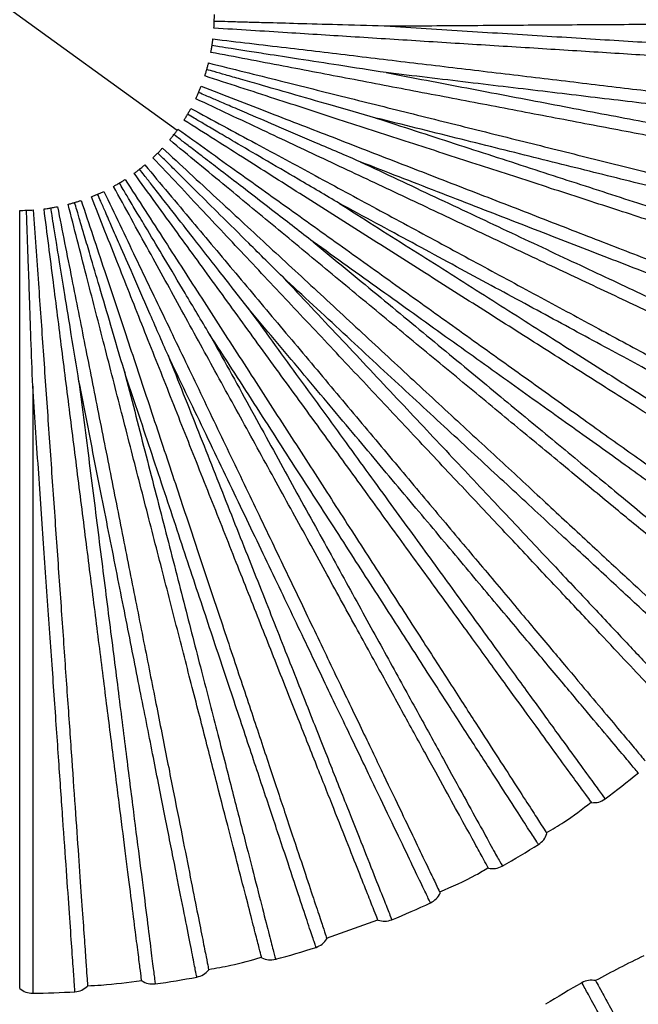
# Paper-space layout '_Frontal' of a CAD drawing. Header units: millimetres. Extents: x -208 to 209, y -225 to 657.
# Tile 4 of 15: x -107 to -44, y -39 to 62. Entities that reach past the tile are written whole.
import ezdxf

# ---------------------------------------------------------------- set-up
doc = ezdxf.new("R2010")
doc.units = ezdxf.units.MM

psp = doc.layouts.new('_Frontal')

# ---------------------------------------------------------------- linework, layer by layer
at = {"color": 7, "linetype": 'Continuous', "lineweight": 25}
for p, q in [((-123.52, 73.91), (-91.16, 50.4)), ((-75.8, -32.66), (-70.55, -30.77))]:
    psp.add_line(p, q, dxfattribs=at)
for centre, radius, start, end in [((-107.34, 62.16), 100.5, 306.7632, 309.2369), ((-107.34, 62.16), 100.5, 299.5631, 302.0368), ((-107.34, 62.16), 100.5, 292.363, 294.8366), ((-107.34, 62.16), 100.5, 285.1631, 287.6364), ((0.01, -124.67), 100, 115.5994, 118.8008), ((-107.34, 62.16), 100.5, 277.9633, 280.4361), ((0.01, -124.67), 100.5, 119.5643, 122.0361), ((-107.34, 62.16), 100.5, 270.7636, 273.2359)]:
    psp.add_arc(centre, radius, start, end, dxfattribs=at)
for points, knots in [([(3.1, 33.86), (3.2, 36.66), (3.41, 42.36), (4.3, 50.92), (5.57, 60.95), (7.12, 72.33), (8.81, 84.96), (10.52, 98.49), (12.18, 112.91), (13.66, 128.13), (14.65, 142.17), (15.08, 154.92), (14.9, 165.12), (13.97, 174.02), (12.43, 181.56), (9.97, 189.14), (6.59, 196.6), (2.42, 203.87), (-2.16, 210.74), (-6.98, 217.32), (-11.97, 223.7), (-19.4, 232.81), (-29.47, 244.48), (-40.03, 256.95), (-48.43, 267.65), (-54.83, 276.43), (-60.79, 285.49), (-66.12, 294.84), (-70.6, 304.42), (-73.62, 313.15), (-75.38, 320.86), (-76.19, 327.45), (-76.26, 333.98), (-75.53, 340.37), (-74, 346.54), (-71.73, 352.43), (-68.79, 357.99), (-65.25, 363.2), (-60.31, 369.15), (-53.65, 375.53), (-45.32, 382.22), (-36.6, 388.58), (-27.58, 394.81), (-18.33, 401.11), (-8.35, 407.98), (2.28, 415.6), (13.39, 424.14), (24.17, 433.27), (34.4, 443.05), (43.86, 453.49), (52.38, 464.61), (58.81, 474.81), (63.54, 483.75), (66.97, 491.27), (70.04, 499.22), (72.79, 507.89), (75.15, 517.5), (76.98, 528.08), (78.13, 539.57), (78.49, 551.93), (77.97, 565.1), (76.5, 579.01), (74.03, 593.59), (70.56, 608.8), (66.07, 624.57), (60.6, 640.89), (56.28, 651.8), (54.07, 657.38)], [0, 0, 0, 0, 0.012261, 0.02499, 0.038044, 0.055491, 0.07329, 0.091439, 0.112495, 0.133952, 0.155323, 0.171262, 0.187208, 0.197899, 0.208617, 0.219297, 0.231129, 0.242779, 0.254261, 0.265595, 0.276854, 0.288114, 0.314674, 0.341238, 0.35635, 0.371476, 0.386603, 0.401639, 0.41636, 0.430731, 0.440115, 0.449336, 0.458403, 0.467331, 0.476144, 0.484882, 0.493614, 0.502359, 0.51112, 0.525893, 0.540773, 0.555721, 0.570969, 0.586551, 0.602449, 0.621592, 0.641167, 0.660947, 0.680573, 0.700232, 0.719719, 0.739021, 0.750514, 0.761932, 0.773492, 0.786112, 0.799887, 0.814812, 0.83088, 0.848083, 0.866417, 0.885876, 0.906458, 0.92816, 0.950984, 0.97493, 1, 1, 1, 1]), ([(54.11, 657.4), (56.02, 652.61), (59.83, 643.02), (64.88, 628.38), (69.34, 613.54), (73.06, 598.46), (75.95, 583.19), (77.69, 569.01), (78.44, 556.04), (78.4, 544.32), (77.58, 532.61), (75.91, 520.98), (73.33, 509.5), (69.83, 498.25), (65.39, 487.34), (60.05, 476.84), (53.87, 466.83), (46.95, 457.33), (39.38, 448.37), (30.37, 439), (19.83, 429.38), (7.75, 419.63), (-4.71, 410.46), (-17.38, 401.68), (-30.08, 393.07), (-40.5, 385.76), (-48.54, 379.62), (-54.31, 374.8), (-59.7, 369.66), (-64.55, 364.09), (-68.74, 358.06), (-71.83, 352.12), (-73.95, 346.44), (-75.29, 341.16), (-76.05, 335.77), (-76.25, 329.7), (-75.7, 323), (-74.25, 315.77), (-71.72, 307.49), (-67.83, 298.3), (-62.49, 288.38), (-56.42, 278.81), (-48.72, 268.01), (-39.28, 256.1), (-28.16, 243.04), (-18.47, 231.76), (-10.54, 222.01), (-4.3, 213.86), (1.58, 205.36), (6.42, 197.08), (10.05, 189.05), (12.52, 181.42), (14.23, 172.84), (15.02, 163.45), (15.07, 153.38), (14.72, 143.39), (14.08, 133.46), (13.26, 123.57), (12.28, 113.7), (11.17, 103.71), (9.95, 93.6), (8.63, 83.36), (7.27, 73.15), (5.89, 63.01), (4.67, 53.73), (3.76, 45.4), (3.29, 39.16), (3.2, 35.26), (3.17, 33.95)], [0, 0, 0, 0, 0.021536, 0.043091, 0.064669, 0.086273, 0.107909, 0.129582, 0.145865, 0.162171, 0.178501, 0.194852, 0.211223, 0.227606, 0.243993, 0.260377, 0.276746, 0.293095, 0.309417, 0.325708, 0.347375, 0.368982, 0.390523, 0.411989, 0.433366, 0.454608, 0.465153, 0.475622, 0.48598, 0.496246, 0.506441, 0.516572, 0.524143, 0.531703, 0.539271, 0.546861, 0.557031, 0.567272, 0.577584, 0.593163, 0.608855, 0.62463, 0.640473, 0.664226, 0.688096, 0.712117, 0.726333, 0.740608, 0.754983, 0.7695, 0.780611, 0.791775, 0.802914, 0.817089, 0.831082, 0.844979, 0.858826, 0.872651, 0.886455, 0.900248, 0.914654, 0.929051, 0.943435, 0.957791, 0.97209, 0.983259, 0.994374, 1, 1, 1, 1]), ([(48.6, 655.15), (50.25, 651.01), (53.43, 643.05), (57.57, 631.38), (61.06, 620.52), (63.92, 610.48), (66.22, 601.29), (68.02, 592.97), (69.46, 585.22), (70.56, 577.98), (71.41, 570.91), (72.01, 564.02), (72.38, 557.05), (72.48, 550), (72.27, 541.67), (71.52, 532.1), (69.91, 521.36), (67.49, 510.76), (64.25, 500.39), (60.17, 490.31), (55.3, 480.6), (49.68, 471.3), (42.67, 461.47), (34.11, 451.32), (23.91, 441.04), (13.06, 431.48), (1.71, 422.53), (-9.98, 414.04), (-20.88, 406.52), (-30.83, 399.74), (-39.77, 393.56), (-48.61, 387.15), (-56.23, 381.05), (-62.57, 375.22), (-67.63, 369.74), (-72.15, 363.76), (-75.99, 357.27), (-79.01, 350.33), (-81.07, 343.03), (-82.11, 335.52), (-82.17, 327.97), (-81.33, 320.5), (-79.71, 313.15), (-77.42, 305.94), (-74.3, 298.24), (-70.26, 290.1), (-65.28, 281.57), (-59.85, 273.32), (-54.22, 265.54), (-48.69, 258.38), (-43.41, 251.88), (-38.36, 245.84), (-33.22, 239.81), (-27.73, 233.42), (-21.8, 226.4), (-15.69, 218.91), (-9.63, 211.05), (-3.94, 202.92), (0.71, 195.12), (4.17, 187.68), (6.54, 180.7), (8.2, 172.83), (9.02, 164.11), (9.13, 154.64), (8.84, 145.19), (8.28, 135.77), (7.52, 126.35), (6.62, 116.9), (5.58, 107.29), (4.42, 97.5), (3.16, 87.49), (1.83, 77.38), (0.43, 67.12), (-0.85, 57.51), (-1.92, 48.64), (-2.62, 40.49), (-2.9, 31.99), (-2.95, 23.06), (-2.95, 17.03), (-2.95, 14)], [0, 0, 0, 0, 0.018132, 0.034945, 0.050443, 0.064625, 0.077494, 0.089052, 0.099303, 0.109613, 0.118917, 0.128308, 0.137794, 0.147374, 0.157048, 0.171732, 0.186494, 0.201248, 0.215998, 0.230752, 0.245505, 0.260249, 0.274992, 0.294653, 0.31431, 0.333949, 0.353575, 0.373194, 0.392815, 0.407545, 0.422297, 0.43711, 0.452027, 0.462067, 0.472189, 0.482361, 0.492583, 0.502848, 0.513132, 0.523406, 0.533645, 0.543829, 0.553993, 0.564252, 0.574619, 0.587841, 0.601253, 0.614865, 0.62808, 0.64037, 0.651747, 0.662215, 0.672459, 0.684059, 0.696543, 0.709896, 0.723472, 0.73698, 0.750365, 0.760411, 0.770395, 0.780339, 0.79316, 0.806039, 0.818903, 0.831697, 0.844529, 0.857421, 0.870367, 0.883958, 0.897626, 0.911515, 0.925646, 0.940022, 0.951543, 0.963357, 0.975444, 0.987658, 1, 1, 1, 1]), ([(-87.35, 61.6), (-87.35, 61.73), (-87.34, 61.98), (-87.34, 62.19), (-87.34, 62.3)], [0, 0, 0, 0, 0.49956, 1, 1, 1, 1]), ([(-87.38, 60.9), (-87.38, 61.01), (-87.36, 61.22), (-87.36, 61.47), (-87.35, 61.6)], [0, 0, 0, 0, 0.499434, 1, 1, 1, 1]), ([(-7.54, 55.88), (-7.6, 55.88), (-7.74, 55.89), (-8.82, 55.96), (-10.62, 56.07), (-13.24, 56.24), (-16.66, 56.45), (-20.89, 56.72), (-25.86, 57.03), (-31.49, 57.39), (-37.7, 57.78), (-44.36, 58.19), (-51.33, 58.63), (-58.47, 59.08), (-65.67, 59.53), (-72.79, 59.98), (-80.03, 60.44), (-84.86, 60.74), (-87.38, 60.9)], [0, 0, 0, 0, 0.057348, 0.11674, 0.177979, 0.240818, 0.304959, 0.370066, 0.435766, 0.501669, 0.567374, 0.632489, 0.696643, 0.759498, 0.820757, 0.880172, 0.937544, 1, 1, 1, 1]), ([(-69.27, 61.09), (-70.9, 61.14), (-73.92, 61.22), (-78.08, 61.34), (-81.28, 61.43), (-83.61, 61.49), (-85.22, 61.54), (-86.42, 61.57), (-87.09, 61.59), (-87.35, 61.6)], [0, 0, 0, 0, 0.272345, 0.503118, 0.689513, 0.801166, 0.890132, 0.95641, 1, 1, 1, 1]), ([(-6.85, 61.52), (-6.95, 61.52), (-7.14, 61.52), (-8.75, 61.51), (-11.28, 61.49), (-14.8, 61.46), (-19.22, 61.43), (-24.5, 61.4), (-30.56, 61.36), (-37.31, 61.31), (-44.65, 61.26), (-52.5, 61.21), (-60.72, 61.15), (-66.42, 61.11), (-69.27, 61.09)], [0, 0, 0, 0, 0.083445, 0.167006, 0.250708, 0.333669, 0.41686, 0.500454, 0.583374, 0.666709, 0.750181, 0.833089, 0.916578, 1, 1, 1, 1]), ([(-69.27, 61.09), (-66.44, 60.92), (-60.78, 60.56), (-52.57, 60.05), (-44.74, 59.56), (-37.41, 59.1), (-30.67, 58.67), (-24.62, 58.29), (-19.35, 57.96), (-14.92, 57.68), (-11.42, 57.46), (-8.85, 57.3), (-7.4, 57.21), (-6.79, 57.17), (-6.97, 57.18), (-6.97, 57.18)], [0, 0, 0, 0, 0.083093, 0.166108, 0.249783, 0.332788, 0.415895, 0.499542, 0.582487, 0.665718, 0.749281, 0.832195, 0.915582, 0.999532, 1, 1, 1, 1]), ([(-87.58, 59.1), (-87.56, 59.22), (-87.52, 59.47), (-87.5, 59.68), (-87.48, 59.79)], [0, 0, 0, 0, 0.49956, 1, 1, 1, 1]), ([(-87.48, 59.79), (-84.98, 59.49), (-80.16, 58.92), (-72.96, 58.06), (-65.88, 57.21), (-58.72, 56.36), (-51.61, 55.51), (-44.68, 54.68), (-38.06, 53.89), (-31.88, 53.16), (-26.27, 52.49), (-21.32, 51.9), (-17.12, 51.4), (-13.72, 50.99), (-11.11, 50.68), (-9.32, 50.47), (-8.24, 50.34), (-8.11, 50.32), (-8.05, 50.32)], [0, 0, 0, 0, 0.062456, 0.119828, 0.179243, 0.240502, 0.303357, 0.367511, 0.432626, 0.498331, 0.564234, 0.629934, 0.695041, 0.759182, 0.822021, 0.88326, 0.942652, 1, 1, 1, 1]), ([(-87.7, 58.41), (-87.68, 58.51), (-87.64, 58.72), (-87.6, 58.97), (-87.58, 59.1)], [0, 0, 0, 0, 0.4994343, 1, 1, 1, 1]), ([(-69.7, 56.33), (-71.32, 56.58), (-74.3, 57.04), (-78.42, 57.68), (-81.57, 58.17), (-83.88, 58.52), (-85.48, 58.77), (-86.66, 58.96), (-87.32, 59.06), (-87.58, 59.1)], [0, 0, 0, 0, 0.2723439, 0.5031164, 0.6895115, 0.801165, 0.8901311, 0.9564094, 1, 1, 1, 1]), ([(-9.11, 43.42), (-9.18, 43.43), (-9.31, 43.46), (-10.37, 43.66), (-12.15, 44), (-14.72, 44.49), (-18.09, 45.13), (-22.25, 45.92), (-27.14, 46.86), (-32.69, 47.92), (-38.8, 49.08), (-45.35, 50.33), (-52.21, 51.64), (-59.24, 52.98), (-66.32, 54.33), (-73.33, 55.67), (-80.46, 57.03), (-85.22, 57.94), (-87.7, 58.41)], [0, 0, 0, 0, 0.057348, 0.11674, 0.177979, 0.240818, 0.304959, 0.370066, 0.435766, 0.501669, 0.567374, 0.632489, 0.696643, 0.759498, 0.820757, 0.880172, 0.937544, 1, 1, 1, 1]), ([(-88.12, 56.64), (-88.08, 56.77), (-88.02, 57.01), (-87.96, 57.22), (-87.94, 57.32)], [0, 0, 0, 0, 0.49956, 1, 1, 1, 1]), ([(-87.94, 57.32), (-85.49, 56.71), (-80.78, 55.54), (-73.75, 53.78), (-66.82, 52.05), (-59.83, 50.31), (-52.88, 48.58), (-46.11, 46.89), (-39.64, 45.28), (-33.6, 43.77), (-28.12, 42.4), (-23.29, 41.2), (-19.18, 40.18), (-15.85, 39.35), (-13.31, 38.71), (-11.56, 38.28), (-10.5, 38.01), (-10.38, 37.98), (-10.31, 37.96)], [0, 0, 0, 0, 0.062456, 0.119828, 0.179243, 0.240502, 0.303357, 0.367511, 0.432626, 0.498331, 0.564234, 0.629934, 0.695041, 0.759182, 0.822021, 0.88326, 0.942652, 1, 1, 1, 1]), ([(-88.32, 55.98), (-88.29, 56.08), (-88.22, 56.28), (-88.15, 56.52), (-88.12, 56.64)], [0, 0, 0, 0, 0.499434, 1, 1, 1, 1]), ([(-12.24, 31.26), (-12.3, 31.28), (-12.42, 31.32), (-13.46, 31.65), (-15.17, 32.21), (-17.67, 33.02), (-20.93, 34.08), (-24.96, 35.39), (-29.69, 36.93), (-35.06, 38.67), (-40.98, 40.59), (-47.32, 42.65), (-53.96, 44.81), (-60.77, 47.03), (-67.63, 49.25), (-74.41, 51.46), (-81.31, 53.7), (-85.92, 55.2), (-88.32, 55.98)], [0, 0, 0, 0, 0.057348, 0.11674, 0.177979, 0.240818, 0.304959, 0.370066, 0.435766, 0.501669, 0.567374, 0.632489, 0.696643, 0.759498, 0.820757, 0.880172, 0.937544, 1, 1, 1, 1]), ([(-70.73, 51.66), (-72.3, 52.11), (-75.2, 52.94), (-79.21, 54.09), (-82.28, 54.97), (-84.52, 55.61), (-86.07, 56.06), (-87.23, 56.39), (-87.86, 56.57), (-88.12, 56.64)], [0, 0, 0, 0, 0.272344, 0.503116, 0.689511, 0.801165, 0.890131, 0.956409, 1, 1, 1, 1]), ([(-69.7, 56.33), (-66.92, 55.8), (-61.35, 54.74), (-53.27, 53.2), (-45.56, 51.73), (-38.34, 50.36), (-31.71, 49.09), (-25.76, 47.96), (-20.57, 46.97), (-16.21, 46.14), (-12.77, 45.48), (-10.23, 45), (-8.81, 44.72), (-8.21, 44.61), (-8.38, 44.64), (-8.38, 44.64)], [0, 0, 0, 0, 0.0830931, 0.1661075, 0.249783, 0.3327881, 0.4158953, 0.4995418, 0.5824873, 0.6657176, 0.7492813, 0.8321946, 0.9155823, 0.9995321, 1, 1, 1, 1]), ([(-7.72, 48.93), (-7.82, 48.94), (-8.01, 48.96), (-9.61, 49.15), (-12.13, 49.45), (-15.62, 49.87), (-20.01, 50.39), (-25.25, 51.02), (-31.27, 51.74), (-37.97, 52.54), (-45.26, 53.41), (-53.05, 54.34), (-61.22, 55.31), (-66.88, 55.99), (-69.7, 56.33)], [0, 0, 0, 0, 0.083445, 0.167006, 0.250708, 0.333669, 0.41686, 0.500454, 0.583374, 0.666709, 0.750181, 0.833089, 0.916578, 1, 1, 1, 1]), ([(-88.96, 54.28), (-88.91, 54.39), (-88.81, 54.63), (-88.74, 54.83), (-88.7, 54.92)], [0, 0, 0, 0, 0.49956, 1, 1, 1, 1]), ([(-88.7, 54.92), (-86.34, 54.01), (-81.82, 52.26), (-75.06, 49.64), (-68.41, 47.06), (-61.69, 44.45), (-55.01, 41.86), (-48.5, 39.33), (-42.29, 36.92), (-36.49, 34.67), (-31.22, 32.63), (-26.58, 30.83), (-22.63, 29.3), (-19.43, 28.06), (-16.99, 27.11), (-15.31, 26.46), (-14.29, 26.07), (-14.17, 26.02), (-14.11, 25.99)], [0, 0, 0, 0, 0.062456, 0.119828, 0.179243, 0.240502, 0.303357, 0.367511, 0.432626, 0.498331, 0.564234, 0.629934, 0.695041, 0.759182, 0.822021, 0.88326, 0.942652, 1, 1, 1, 1]), ([(-89.25, 53.64), (-89.2, 53.74), (-89.11, 53.93), (-89.01, 54.16), (-88.96, 54.28)], [0, 0, 0, 0, 0.4994343, 1, 1, 1, 1]), ([(-72.34, 47.15), (-73.84, 47.8), (-76.61, 48.98), (-80.44, 50.63), (-83.37, 51.88), (-85.52, 52.8), (-87, 53.44), (-88.11, 53.91), (-88.72, 54.17), (-88.96, 54.28)], [0, 0, 0, 0, 0.272344, 0.503117, 0.689512, 0.801165, 0.890131, 0.95641, 1, 1, 1, 1]), ([(-16.86, 19.58), (-16.92, 19.61), (-17.04, 19.66), (-18.02, 20.13), (-19.65, 20.89), (-22.03, 22.01), (-25.13, 23.47), (-28.96, 25.27), (-33.47, 27.39), (-38.58, 29.8), (-44.21, 32.45), (-50.24, 35.29), (-56.56, 38.26), (-63.04, 41.31), (-69.56, 44.38), (-76.01, 47.41), (-82.58, 50.5), (-86.96, 52.57), (-89.25, 53.64)], [0, 0, 0, 0, 0.057348, 0.11674, 0.177979, 0.240818, 0.304959, 0.370066, 0.435766, 0.501669, 0.567374, 0.632489, 0.696643, 0.759498, 0.820757, 0.880172, 0.937544, 1, 1, 1, 1]), ([(-90.46, 51.44), (-90.4, 51.53), (-90.29, 51.71), (-90.16, 51.93), (-90.09, 52.04)], [0, 0, 0, 0, 0.499434, 1, 1, 1, 1]), ([(-90.09, 52.04), (-90.03, 52.15), (-89.9, 52.36), (-89.8, 52.55), (-89.75, 52.64)], [0, 0, 0, 0, 0.49956, 1, 1, 1, 1]), ([(-74.49, 42.88), (-75.9, 43.71), (-78.5, 45.24), (-82.1, 47.34), (-84.85, 48.96), (-86.87, 50.14), (-88.26, 50.96), (-89.29, 51.57), (-89.87, 51.9), (-90.09, 52.04)], [0, 0, 0, 0, 0.272345, 0.503117, 0.689513, 0.801166, 0.890132, 0.95641, 1, 1, 1, 1]), ([(-89.75, 52.64), (-87.53, 51.44), (-83.27, 49.14), (-76.89, 45.69), (-70.61, 42.3), (-64.27, 38.87), (-57.97, 35.46), (-51.83, 32.14), (-45.96, 28.97), (-40.49, 26.01), (-35.52, 23.32), (-31.14, 20.95), (-27.42, 18.94), (-24.4, 17.31), (-22.09, 16.06), (-20.51, 15.2), (-19.55, 14.69), (-19.43, 14.63), (-19.38, 14.59)], [0, 0, 0, 0, 0.062456, 0.119828, 0.179243, 0.240502, 0.303357, 0.367511, 0.432626, 0.498331, 0.564234, 0.629934, 0.695041, 0.759182, 0.822021, 0.88326, 0.942652, 1, 1, 1, 1]), ([(-70.73, 51.66), (-68.03, 50.78), (-62.64, 49.03), (-54.82, 46.49), (-47.36, 44.07), (-40.36, 41.8), (-33.94, 39.71), (-28.18, 37.84), (-23.15, 36.21), (-18.94, 34.84), (-15.6, 33.76), (-13.15, 32.96), (-11.77, 32.51), (-11.19, 32.32), (-11.36, 32.38), (-11.36, 32.38)], [0, 0, 0, 0, 0.083093, 0.166108, 0.249783, 0.332788, 0.415895, 0.499542, 0.582487, 0.665718, 0.749281, 0.832195, 0.915582, 0.999532, 1, 1, 1, 1]), ([(-10.16, 36.55), (-10.26, 36.57), (-10.45, 36.62), (-12.01, 37.01), (-14.47, 37.62), (-17.88, 38.47), (-22.17, 39.54), (-27.29, 40.82), (-33.17, 42.29), (-39.72, 43.92), (-46.85, 45.7), (-54.46, 47.6), (-62.44, 49.59), (-67.97, 50.97), (-70.73, 51.66)], [0, 0, 0, 0, 0.083445, 0.167006, 0.250708, 0.333669, 0.41686, 0.500454, 0.583374, 0.666709, 0.750181, 0.833089, 0.916578, 1, 1, 1, 1]), ([(-22.91, 8.57), (-22.96, 8.61), (-23.08, 8.68), (-23.99, 9.26), (-25.52, 10.23), (-27.73, 11.63), (-30.63, 13.47), (-34.2, 15.74), (-38.4, 18.41), (-43.18, 21.44), (-48.43, 24.77), (-54.06, 28.34), (-59.95, 32.08), (-66, 35.92), (-72.08, 39.78), (-78.11, 43.6), (-84.23, 47.49), (-88.32, 50.09), (-90.46, 51.44)], [0, 0, 0, 0, 0.057348, 0.11674, 0.177979, 0.240818, 0.304959, 0.370066, 0.435766, 0.501669, 0.567374, 0.632489, 0.696643, 0.759498, 0.820757, 0.880172, 0.937544, 1, 1, 1, 1]), ([(-91.93, 49.41), (-91.87, 49.49), (-91.73, 49.65), (-91.58, 49.85), (-91.5, 49.95)], [0, 0, 0, 0, 0.499434, 1, 1, 1, 1]), ([(-91.5, 49.95), (-91.42, 50.05), (-91.27, 50.26), (-91.14, 50.43), (-91.08, 50.51)], [0, 0, 0, 0, 0.49956, 1, 1, 1, 1]), ([(-77.17, 38.92), (-78.46, 39.91), (-80.85, 41.76), (-84.15, 44.3), (-86.68, 46.25), (-88.53, 47.67), (-89.81, 48.66), (-90.76, 49.39), (-91.29, 49.79), (-91.5, 49.95)], [0, 0, 0, 0, 0.272344, 0.503117, 0.689512, 0.801165, 0.890131, 0.95641, 1, 1, 1, 1]), ([(-91.08, 50.51), (-89.03, 49.04), (-85.09, 46.22), (-79.19, 42), (-73.39, 37.85), (-67.53, 33.65), (-61.71, 29.48), (-56.03, 25.42), (-50.61, 21.54), (-45.55, 17.92), (-40.95, 14.63), (-36.91, 11.73), (-33.47, 9.27), (-30.67, 7.27), (-28.54, 5.74), (-27.08, 4.69), (-26.19, 4.06), (-26.09, 3.98), (-26.03, 3.94)], [0, 0, 0, 0, 0.062456, 0.119828, 0.179243, 0.240502, 0.303357, 0.367511, 0.432626, 0.498331, 0.564234, 0.629934, 0.695041, 0.759182, 0.822021, 0.88326, 0.942652, 1, 1, 1, 1]), ([(-30.29, -1.59), (-30.34, -1.54), (-30.44, -1.46), (-31.28, -0.77), (-32.67, 0.38), (-34.69, 2.05), (-37.34, 4.24), (-40.6, 6.94), (-44.43, 10.11), (-48.79, 13.71), (-53.58, 17.68), (-58.72, 21.93), (-64.1, 26.38), (-69.61, 30.94), (-75.17, 35.54), (-80.66, 40.09), (-86.25, 44.71), (-89.99, 47.8), (-91.93, 49.41)], [0, 0, 0, 0, 0.0573481, 0.1167402, 0.1779794, 0.2408178, 0.3049593, 0.3700658, 0.4357662, 0.5016686, 0.5673735, 0.6324889, 0.6966434, 0.7594984, 0.8207573, 0.8801716, 0.9375439, 1, 1, 1, 1]), ([(-93.65, 47.58), (-93.58, 47.65), (-93.42, 47.8), (-93.24, 47.97), (-93.15, 48.06)], [0, 0, 0, 0, 0.499434, 1, 1, 1, 1]), ([(-93.15, 48.06), (-93.06, 48.15), (-92.89, 48.34), (-92.74, 48.49), (-92.67, 48.57)], [0, 0, 0, 0, 0.49956, 1, 1, 1, 1]), ([(-80.32, 35.32), (-81.48, 36.47), (-83.62, 38.6), (-86.57, 41.53), (-88.84, 43.78), (-90.5, 45.43), (-91.64, 46.56), (-92.49, 47.41), (-92.96, 47.88), (-93.15, 48.06)], [0, 0, 0, 0, 0.272344, 0.503116, 0.689511, 0.801165, 0.890131, 0.956409, 1, 1, 1, 1]), ([(-92.67, 48.57), (-90.82, 46.85), (-87.26, 43.56), (-81.94, 38.63), (-76.7, 33.78), (-71.41, 28.89), (-66.16, 24.02), (-61.04, 19.28), (-56.14, 14.75), (-51.58, 10.52), (-47.44, 6.68), (-43.78, 3.3), (-40.68, 0.42), (-38.16, -1.91), (-36.23, -3.69), (-34.91, -4.92), (-34.11, -5.65), (-34.02, -5.74), (-33.97, -5.79)], [0, 0, 0, 0, 0.062456, 0.119828, 0.179243, 0.240502, 0.303357, 0.367511, 0.432626, 0.498331, 0.564234, 0.629934, 0.695041, 0.759182, 0.822021, 0.88326, 0.942652, 1, 1, 1, 1]), ([(-95.03, 46.4), (-94.93, 46.48), (-94.73, 46.63), (-94.57, 46.77), (-94.49, 46.84)], [0, 0, 0, 0, 0.49956, 1, 1, 1, 1]), ([(-94.49, 46.84), (-92.86, 44.9), (-89.75, 41.19), (-85.09, 35.63), (-80.5, 30.17), (-75.87, 24.65), (-71.26, 19.16), (-66.78, 13.81), (-62.49, 8.7), (-58.49, 3.94), (-54.86, -0.39), (-51.66, -4.2), (-48.94, -7.44), (-46.73, -10.07), (-45.05, -12.08), (-43.89, -13.46), (-43.19, -14.3), (-43.11, -14.4), (-43.06, -14.45)], [0, 0, 0, 0, 0.062456, 0.119828, 0.179243, 0.240502, 0.303357, 0.367511, 0.432626, 0.498331, 0.564234, 0.629934, 0.695041, 0.759182, 0.822021, 0.88326, 0.942652, 1, 1, 1, 1]), ([(-38.89, -10.74), (-38.93, -10.69), (-39.02, -10.6), (-39.77, -9.8), (-41, -8.49), (-42.8, -6.58), (-45.15, -4.08), (-48.04, -0.99), (-51.45, 2.64), (-55.32, 6.76), (-59.58, 11.29), (-64.14, 16.15), (-68.92, 21.24), (-73.82, 26.46), (-78.76, 31.72), (-83.64, 36.92), (-88.61, 42.2), (-91.92, 45.74), (-93.65, 47.58)], [0, 0, 0, 0, 0.057348, 0.11674, 0.177979, 0.240818, 0.304959, 0.370066, 0.435766, 0.501669, 0.567374, 0.632489, 0.696643, 0.759498, 0.820757, 0.880172, 0.937544, 1, 1, 1, 1]), ([(-72.34, 47.15), (-69.77, 45.95), (-64.64, 43.53), (-57.2, 40.03), (-50.1, 36.69), (-43.44, 33.57), (-37.33, 30.69), (-31.85, 28.11), (-27.07, 25.86), (-23.06, 23.98), (-19.89, 22.48), (-17.55, 21.39), (-16.24, 20.77), (-15.69, 20.51), (-15.85, 20.58), (-15.85, 20.58)], [0, 0, 0, 0, 0.083093, 0.166108, 0.249783, 0.332788, 0.415895, 0.499542, 0.582487, 0.665718, 0.749281, 0.832195, 0.915582, 0.999532, 1, 1, 1, 1]), ([(-14.14, 24.57), (-14.23, 24.6), (-14.41, 24.68), (-15.91, 25.26), (-18.28, 26.17), (-21.55, 27.45), (-25.68, 29.05), (-30.6, 30.95), (-36.25, 33.15), (-42.54, 35.59), (-49.39, 38.24), (-56.7, 41.08), (-64.37, 44.06), (-69.68, 46.12), (-72.34, 47.15)], [0, 0, 0, 0, 0.083445, 0.167006, 0.250708, 0.333669, 0.41686, 0.500454, 0.583374, 0.666709, 0.750181, 0.833089, 0.916578, 1, 1, 1, 1]), ([(-95.59, 45.98), (-95.5, 46.04), (-95.33, 46.16), (-95.13, 46.32), (-95.03, 46.4)], [0, 0, 0, 0, 0.499434, 1, 1, 1, 1]), ([(-48.56, -18.74), (-48.6, -18.69), (-48.68, -18.59), (-49.32, -17.71), (-50.38, -16.25), (-51.92, -14.13), (-53.94, -11.35), (-56.42, -7.93), (-59.35, -3.9), (-62.67, 0.67), (-66.33, 5.71), (-70.25, 11.1), (-74.35, 16.75), (-78.56, 22.54), (-82.8, 28.37), (-86.99, 34.15), (-91.25, 40.01), (-94.1, 43.93), (-95.59, 45.98)], [0, 0, 0, 0, 0.0573481, 0.1167402, 0.1779794, 0.2408178, 0.3049593, 0.3700658, 0.4357662, 0.5016686, 0.5673735, 0.6324889, 0.6966434, 0.7594984, 0.8207573, 0.8801716, 0.9375439, 1, 1, 1, 1]), ([(-83.89, 32.14), (-84.9, 33.43), (-86.76, 35.81), (-89.32, 39.09), (-91.29, 41.61), (-92.73, 43.45), (-93.72, 44.72), (-94.46, 45.67), (-94.87, 46.19), (-95.03, 46.4)], [0, 0, 0, 0, 0.272344, 0.503117, 0.689512, 0.801165, 0.890131, 0.956409, 1, 1, 1, 1]), ([(-97.71, 44.63), (-97.62, 44.68), (-97.43, 44.79), (-97.21, 44.91), (-97.1, 44.98)], [0, 0, 0, 0, 0.499434, 1, 1, 1, 1]), ([(-59.17, -25.47), (-59.2, -25.42), (-59.26, -25.3), (-59.79, -24.35), (-60.65, -22.77), (-61.92, -20.47), (-63.57, -17.46), (-65.61, -13.76), (-68.01, -9.39), (-70.73, -4.44), (-73.73, 1.01), (-76.94, 6.85), (-80.3, 12.97), (-83.75, 19.25), (-87.23, 25.56), (-90.66, 31.82), (-94.16, 38.17), (-96.49, 42.42), (-97.71, 44.63)], [0, 0, 0, 0, 0.057348, 0.11674, 0.177979, 0.240818, 0.304959, 0.370066, 0.435766, 0.501669, 0.567374, 0.632489, 0.696643, 0.759498, 0.820757, 0.880172, 0.937544, 1, 1, 1, 1]), ([(-97.1, 44.98), (-96.99, 45.04), (-96.78, 45.17), (-96.6, 45.29), (-96.51, 45.35)], [0, 0, 0, 0, 0.49956, 1, 1, 1, 1]), ([(-87.84, 29.44), (-88.68, 30.84), (-90.22, 33.44), (-92.35, 37.01), (-93.99, 39.76), (-95.19, 41.77), (-96.01, 43.15), (-96.63, 44.18), (-96.97, 44.75), (-97.1, 44.98)], [0, 0, 0, 0, 0.272344, 0.503116, 0.689511, 0.801165, 0.890131, 0.956409, 1, 1, 1, 1]), ([(-96.51, 45.35), (-95.14, 43.22), (-92.52, 39.15), (-88.59, 33.05), (-84.72, 27.06), (-80.82, 21), (-76.94, 14.98), (-73.16, 9.11), (-69.54, 3.5), (-66.17, -1.72), (-63.11, -6.47), (-60.42, -10.66), (-58.12, -14.22), (-56.26, -17.1), (-54.84, -19.31), (-53.87, -20.82), (-53.28, -21.74), (-53.21, -21.85), (-53.17, -21.9)], [0, 0, 0, 0, 0.0624561, 0.1198284, 0.1792427, 0.2405016, 0.3033566, 0.3675111, 0.4326265, 0.4983314, 0.5642338, 0.6299342, 0.6950407, 0.7591822, 0.8220206, 0.8832598, 0.9426519, 1, 1, 1, 1]), ([(-99.98, 43.56), (-99.88, 43.6), (-99.68, 43.68), (-99.45, 43.78), (-99.34, 43.83)], [0, 0, 0, 0, 0.499434, 1, 1, 1, 1]), ([(-70.53, -30.82), (-70.55, -30.76), (-70.6, -30.64), (-71, -29.63), (-71.67, -27.95), (-72.63, -25.51), (-73.9, -22.32), (-75.45, -18.39), (-77.29, -13.76), (-79.37, -8.5), (-81.66, -2.72), (-84.11, 3.48), (-86.68, 9.97), (-89.32, 16.63), (-91.97, 23.33), (-94.6, 29.96), (-97.27, 36.71), (-99.05, 41.21), (-99.98, 43.56)], [0, 0, 0, 0, 0.0573481, 0.1167402, 0.1779794, 0.2408178, 0.3049593, 0.3700658, 0.4357662, 0.5016686, 0.5673735, 0.6324889, 0.6966434, 0.7594984, 0.8207573, 0.8801716, 0.9375439, 1, 1, 1, 1]), ([(-99.34, 43.83), (-99.22, 43.88), (-98.99, 43.98), (-98.8, 44.07), (-98.7, 44.12)], [0, 0, 0, 0, 0.49956, 1, 1, 1, 1]), ([(-92.1, 27.26), (-92.75, 28.75), (-93.96, 31.52), (-95.62, 35.33), (-96.9, 38.26), (-97.84, 40.4), (-98.48, 41.88), (-98.97, 42.98), (-99.23, 43.59), (-99.34, 43.83)], [0, 0, 0, 0, 0.272344, 0.503116, 0.689511, 0.801165, 0.890131, 0.956409, 1, 1, 1, 1]), ([(-98.7, 44.12), (-97.61, 41.84), (-95.52, 37.47), (-92.38, 30.93), (-89.3, 24.5), (-86.19, 18), (-83.09, 11.54), (-80.07, 5.24), (-77.19, -0.77), (-74.51, -6.38), (-72.06, -11.48), (-69.91, -15.97), (-68.08, -19.78), (-66.6, -22.88), (-65.47, -25.24), (-64.69, -26.87), (-64.22, -27.85), (-64.16, -27.97), (-64.13, -28.03)], [0, 0, 0, 0, 0.062456, 0.119828, 0.179243, 0.240502, 0.303357, 0.367511, 0.432626, 0.498331, 0.564234, 0.629934, 0.695041, 0.759182, 0.822021, 0.88326, 0.942652, 1, 1, 1, 1]), ([(-104.15, 42.41), (-104.02, 42.44), (-103.77, 42.48), (-103.56, 42.52), (-103.46, 42.54)], [0, 0, 0, 0, 0.49956, 1, 1, 1, 1]), ([(-103.46, 42.54), (-102.97, 40.06), (-102.03, 35.31), (-100.62, 28.19), (-99.23, 21.19), (-97.83, 14.12), (-96.44, 7.1), (-95.08, 0.25), (-93.79, -6.29), (-92.58, -12.39), (-91.48, -17.94), (-90.52, -22.82), (-89.7, -26.97), (-89.03, -30.34), (-88.52, -32.91), (-88.17, -34.68), (-87.96, -35.75), (-87.93, -35.88), (-87.92, -35.94)], [0, 0, 0, 0, 0.062456, 0.119828, 0.179243, 0.240502, 0.303357, 0.367511, 0.432626, 0.498331, 0.564234, 0.629934, 0.695041, 0.759182, 0.822021, 0.88326, 0.942652, 1, 1, 1, 1]), ([(-102.37, 42.79), (-102.27, 42.81), (-102.06, 42.87), (-101.82, 42.94), (-101.7, 42.97)], [0, 0, 0, 0, 0.499434, 1, 1, 1, 1]), ([(-82.47, -34.7), (-82.49, -34.64), (-82.52, -34.51), (-82.79, -33.46), (-83.24, -31.71), (-83.89, -29.17), (-84.75, -25.85), (-85.8, -21.75), (-87.04, -16.93), (-88.44, -11.45), (-89.99, -5.43), (-91.65, 1.03), (-93.38, 7.79), (-95.17, 14.73), (-96.96, 21.71), (-98.73, 28.62), (-100.54, 35.65), (-101.74, 40.34), (-102.37, 42.79)], [0, 0, 0, 0, 0.057348, 0.11674, 0.177979, 0.240818, 0.304959, 0.370066, 0.435766, 0.501669, 0.567374, 0.632489, 0.696643, 0.759498, 0.820757, 0.880172, 0.937544, 1, 1, 1, 1]), ([(-101.7, 42.97), (-101.58, 43.01), (-101.33, 43.08), (-101.13, 43.15), (-101.03, 43.18)], [0, 0, 0, 0, 0.49956, 1, 1, 1, 1]), ([(-96.59, 25.62), (-97.05, 27.19), (-97.9, 30.08), (-99.08, 34.08), (-99.98, 37.14), (-100.64, 39.38), (-101.1, 40.93), (-101.43, 42.08), (-101.62, 42.72), (-101.7, 42.97)], [0, 0, 0, 0, 0.272344, 0.503116, 0.689511, 0.801165, 0.890131, 0.956409, 1, 1, 1, 1]), ([(-101.03, 43.18), (-100.23, 40.78), (-98.7, 36.18), (-96.41, 29.3), (-94.16, 22.53), (-91.89, 15.69), (-89.63, 8.9), (-87.42, 2.27), (-85.32, -4.05), (-83.35, -9.96), (-81.57, -15.32), (-80, -20.04), (-78.66, -24.06), (-77.58, -27.31), (-76.75, -29.8), (-76.18, -31.51), (-75.84, -32.54), (-75.8, -32.67), (-75.78, -32.73)], [0, 0, 0, 0, 0.062456, 0.119828, 0.179243, 0.240502, 0.303357, 0.367511, 0.432626, 0.498331, 0.564234, 0.629934, 0.695041, 0.759182, 0.822021, 0.88326, 0.942652, 1, 1, 1, 1]), ([(-74.49, 42.88), (-72.1, 41.36), (-67.31, 38.33), (-60.36, 33.92), (-53.74, 29.72), (-47.53, 25.78), (-41.83, 22.16), (-36.71, 18.92), (-32.25, 16.09), (-28.51, 13.71), (-25.55, 11.83), (-23.37, 10.45), (-22.14, 9.67), (-21.63, 9.35), (-21.78, 9.44), (-21.78, 9.44)], [0, 0, 0, 0, 0.083093, 0.166108, 0.249783, 0.332788, 0.415895, 0.499542, 0.582487, 0.665718, 0.749281, 0.832195, 0.915582, 0.999532, 1, 1, 1, 1]), ([(-19.59, 13.18), (-19.67, 13.23), (-19.85, 13.32), (-21.26, 14.09), (-23.49, 15.29), (-26.58, 16.97), (-30.47, 19.07), (-35.11, 21.58), (-40.44, 24.46), (-46.38, 27.67), (-52.84, 31.17), (-59.74, 34.9), (-66.98, 38.82), (-71.99, 41.53), (-74.49, 42.88)], [0, 0, 0, 0, 0.083445, 0.167006, 0.250708, 0.333669, 0.41686, 0.500454, 0.583374, 0.666709, 0.750181, 0.833089, 0.916578, 1, 1, 1, 1]), ([(-107.34, 42.16), (-107.24, 42.16), (-107.02, 42.16), (-106.77, 42.17), (-106.65, 42.17)], [0, 0, 0, 0, 0.4994343, 1, 1, 1, 1]), ([(-107.34, -37.84), (-107.34, -37.78), (-107.34, -37.65), (-107.34, -36.56), (-107.34, -34.76), (-107.34, -32.13), (-107.34, -28.7), (-107.34, -24.47), (-107.34, -19.49), (-107.34, -13.84), (-107.34, -7.62), (-107.34, -0.95), (-107.34, 6.03), (-107.34, 13.19), (-107.34, 20.4), (-107.34, 27.53), (-107.34, 34.79), (-107.34, 39.63), (-107.34, 42.16)], [0, 0, 0, 0, 0.0573481, 0.1167402, 0.1779794, 0.2408178, 0.3049593, 0.3700658, 0.4357662, 0.5016686, 0.5673735, 0.6324889, 0.6966434, 0.7594984, 0.8207573, 0.8801716, 0.9375439, 1, 1, 1, 1]), ([(-106.65, 42.17), (-106.52, 42.17), (-106.27, 42.18), (-106.05, 42.2), (-105.95, 42.21)], [0, 0, 0, 0, 0.49956, 1, 1, 1, 1]), ([(-106.01, 24.09), (-106.07, 25.73), (-106.18, 28.74), (-106.32, 32.9), (-106.43, 36.1), (-106.52, 38.43), (-106.57, 40.04), (-106.61, 41.24), (-106.64, 41.91), (-106.65, 42.17)], [0, 0, 0, 0, 0.272344, 0.503116, 0.689511, 0.801165, 0.890131, 0.956409, 1, 1, 1, 1]), ([(-105.95, 42.21), (-105.77, 39.69), (-105.43, 34.85), (-104.93, 27.62), (-104.43, 20.5), (-103.93, 13.31), (-103.43, 6.17), (-102.94, -0.8), (-102.48, -7.45), (-102.04, -13.66), (-101.65, -19.29), (-101.3, -24.26), (-101.01, -28.48), (-100.77, -31.9), (-100.58, -34.52), (-100.46, -36.32), (-100.38, -37.4), (-100.37, -37.54), (-100.37, -37.6)], [0, 0, 0, 0, 0.062456, 0.119828, 0.179243, 0.240502, 0.303357, 0.367511, 0.432626, 0.498331, 0.564234, 0.629934, 0.695041, 0.759182, 0.822021, 0.88326, 0.942652, 1, 1, 1, 1]), ([(-104.84, 42.31), (-104.73, 42.33), (-104.52, 42.36), (-104.27, 42.39), (-104.15, 42.41)], [0, 0, 0, 0, 0.499434, 1, 1, 1, 1]), ([(-94.81, -37.05), (-94.82, -36.99), (-94.83, -36.86), (-94.97, -35.78), (-95.2, -33.99), (-95.53, -31.39), (-95.96, -27.98), (-96.49, -23.79), (-97.11, -18.85), (-97.82, -13.24), (-98.6, -7.07), (-99.43, -0.46), (-100.31, 6.47), (-101.21, 13.58), (-102.11, 20.73), (-103, 27.81), (-103.91, 35), (-104.52, 39.81), (-104.84, 42.31)], [0, 0, 0, 0, 0.0573481, 0.1167402, 0.1779794, 0.2408178, 0.3049593, 0.3700658, 0.4357662, 0.5016686, 0.5673735, 0.6324889, 0.6966434, 0.7594984, 0.8207573, 0.8801716, 0.9375439, 1, 1, 1, 1]), ([(-101.25, 24.56), (-101.51, 26.17), (-102, 29.15), (-102.66, 33.26), (-103.17, 36.41), (-103.55, 38.72), (-103.81, 40.31), (-104, 41.5), (-104.1, 42.15), (-104.15, 42.41)], [0, 0, 0, 0, 0.272343, 0.503116, 0.689511, 0.801164, 0.89013, 0.956409, 1, 1, 1, 1]), ([(-77.17, 38.92), (-74.98, 37.11), (-70.61, 33.5), (-64.27, 28.26), (-58.23, 23.26), (-52.56, 18.57), (-47.36, 14.27), (-42.69, 10.41), (-38.62, 7.04), (-35.2, 4.22), (-32.5, 1.98), (-30.51, 0.34), (-29.39, -0.59), (-28.93, -0.98), (-29.06, -0.87), (-29.06, -0.86)], [0, 0, 0, 0, 0.083093, 0.166108, 0.249783, 0.332788, 0.415895, 0.499542, 0.582487, 0.665718, 0.749281, 0.832195, 0.915582, 0.999532, 1, 1, 1, 1]), ([(-26.42, 2.57), (-26.5, 2.63), (-26.66, 2.74), (-27.96, 3.68), (-30.02, 5.15), (-32.88, 7.2), (-36.48, 9.78), (-40.77, 12.85), (-45.7, 16.38), (-51.18, 20.31), (-57.15, 24.58), (-63.54, 29.15), (-70.22, 33.94), (-74.85, 37.26), (-77.17, 38.92)], [0, 0, 0, 0, 0.083445, 0.167006, 0.250708, 0.333669, 0.41686, 0.500454, 0.583374, 0.666709, 0.750181, 0.833089, 0.916578, 1, 1, 1, 1]), ([(-80.32, 35.32), (-78.37, 33.25), (-74.49, 29.12), (-68.86, 23.13), (-63.49, 17.41), (-58.46, 12.05), (-53.83, 7.13), (-49.68, 2.71), (-46.07, -1.14), (-43.03, -4.37), (-40.63, -6.93), (-38.87, -8.81), (-37.87, -9.87), (-37.46, -10.31), (-37.58, -10.18), (-37.58, -10.18)], [0, 0, 0, 0, 0.083093, 0.166108, 0.249783, 0.332788, 0.415895, 0.499542, 0.582487, 0.665718, 0.749281, 0.832195, 0.915582, 0.999532, 1, 1, 1, 1]), ([(-34.52, -7.1), (-34.59, -7.03), (-34.74, -6.9), (-35.92, -5.81), (-37.78, -4.09), (-40.36, -1.7), (-43.6, 1.31), (-47.47, 4.89), (-51.92, 9.01), (-56.87, 13.6), (-62.26, 18.59), (-68.02, 23.92), (-74.05, 29.51), (-78.23, 33.38), (-80.32, 35.32)], [0, 0, 0, 0, 0.083445, 0.167006, 0.250708, 0.333669, 0.41686, 0.500454, 0.583374, 0.666709, 0.750181, 0.833089, 0.916578, 1, 1, 1, 1]), ([(-83.89, 32.14), (-82.23, 29.85), (-78.89, 25.26), (-74.06, 18.61), (-69.44, 12.26), (-65.12, 6.32), (-61.15, 0.86), (-57.59, -4.05), (-54.48, -8.32), (-51.88, -11.91), (-49.82, -14.74), (-48.3, -16.83), (-47.45, -18), (-47.09, -18.49), (-47.19, -18.35), (-47.19, -18.35)], [0, 0, 0, 0, 0.083093, 0.166108, 0.249783, 0.332788, 0.415895, 0.499542, 0.582487, 0.665718, 0.749281, 0.832195, 0.915582, 0.999532, 1, 1, 1, 1]), ([(-43.78, -15.68), (-43.84, -15.61), (-43.97, -15.46), (-45, -14.23), (-46.63, -12.28), (-48.89, -9.59), (-51.73, -6.2), (-55.12, -2.16), (-59.02, 2.48), (-63.35, 7.65), (-68.08, 13.28), (-73.12, 19.3), (-78.4, 25.59), (-82.06, 29.96), (-83.89, 32.14)], [0, 0, 0, 0, 0.083445, 0.167006, 0.250708, 0.333669, 0.41686, 0.500454, 0.583374, 0.666709, 0.750181, 0.833089, 0.916578, 1, 1, 1, 1]), ([(-87.84, 29.44), (-86.47, 26.96), (-83.74, 21.99), (-79.78, 14.78), (-76, 7.91), (-72.45, 1.47), (-69.2, -4.45), (-66.28, -9.76), (-63.73, -14.39), (-61.6, -18.27), (-59.91, -21.35), (-58.67, -23.6), (-57.97, -24.88), (-57.67, -25.41), (-57.76, -25.26), (-57.76, -25.26)], [0, 0, 0, 0, 0.083093, 0.166108, 0.249783, 0.332788, 0.415895, 0.499542, 0.582487, 0.665718, 0.749281, 0.832195, 0.915582, 0.999532, 1, 1, 1, 1]), ([(-54.03, -23.04), (-54.09, -22.95), (-54.19, -22.79), (-55.06, -21.44), (-56.44, -19.31), (-58.34, -16.35), (-60.74, -12.63), (-63.6, -8.2), (-66.88, -3.1), (-70.53, 2.57), (-74.51, 8.75), (-78.76, 15.34), (-83.21, 22.26), (-86.3, 27.05), (-87.84, 29.44)], [0, 0, 0, 0, 0.083445, 0.167006, 0.250708, 0.333669, 0.41686, 0.500454, 0.583374, 0.666709, 0.750181, 0.833089, 0.916578, 1, 1, 1, 1]), ([(-92.1, 27.26), (-91.05, 24.62), (-88.96, 19.35), (-85.93, 11.7), (-83.04, 4.41), (-80.33, -2.43), (-77.85, -8.71), (-75.62, -14.34), (-73.67, -19.25), (-72.04, -23.37), (-70.75, -26.63), (-69.8, -29.03), (-69.26, -30.38), (-69.04, -30.94), (-69.11, -30.78), (-69.11, -30.78)], [0, 0, 0, 0, 0.0830931, 0.1661075, 0.249783, 0.3327881, 0.4158953, 0.4995418, 0.5824873, 0.6657176, 0.7492813, 0.8321946, 0.9155823, 0.9995321, 1, 1, 1, 1]), ([(-65.13, -29.05), (-65.17, -28.96), (-65.26, -28.78), (-65.95, -27.33), (-67.05, -25.04), (-68.57, -21.87), (-70.48, -17.88), (-72.76, -13.12), (-75.38, -7.66), (-78.29, -1.57), (-81.46, 5.05), (-84.85, 12.13), (-88.4, 19.55), (-90.87, 24.69), (-92.1, 27.26)], [0, 0, 0, 0, 0.083445, 0.167006, 0.250708, 0.333669, 0.41686, 0.500454, 0.583374, 0.666709, 0.750181, 0.833089, 0.916578, 1, 1, 1, 1]), ([(-96.59, 25.62), (-95.88, 22.87), (-94.47, 17.38), (-92.42, 9.42), (-90.47, 1.82), (-88.64, -5.3), (-86.96, -11.84), (-85.45, -17.71), (-84.14, -22.83), (-83.04, -27.12), (-82.17, -30.52), (-81.52, -33.02), (-81.16, -34.42), (-81.01, -35.01), (-81.05, -34.84), (-81.06, -34.84)], [0, 0, 0, 0, 0.083093, 0.166108, 0.249783, 0.332788, 0.415895, 0.499542, 0.582487, 0.665718, 0.749281, 0.832195, 0.915582, 0.999532, 1, 1, 1, 1]), ([(-76.9, -33.62), (-76.93, -33.52), (-76.99, -33.34), (-77.5, -31.81), (-78.3, -29.41), (-79.4, -26.07), (-80.8, -21.87), (-82.47, -16.87), (-84.38, -11.12), (-86.51, -4.71), (-88.83, 2.26), (-91.3, 9.71), (-93.89, 17.51), (-95.69, 22.92), (-96.59, 25.62)], [0, 0, 0, 0, 0.083445, 0.167006, 0.250708, 0.333669, 0.41686, 0.500454, 0.583374, 0.666709, 0.750181, 0.833089, 0.916578, 1, 1, 1, 1]), ([(-101.25, 24.56), (-100.9, 21.75), (-100.18, 16.12), (-99.15, 7.96), (-98.17, 0.18), (-97.24, -7.11), (-96.4, -13.81), (-95.64, -19.83), (-94.97, -25.07), (-94.42, -29.46), (-93.98, -32.94), (-93.66, -35.5), (-93.47, -36.94), (-93.4, -37.54), (-93.42, -37.37), (-93.42, -37.37)], [0, 0, 0, 0, 0.083093, 0.166108, 0.249783, 0.332788, 0.415895, 0.499542, 0.582487, 0.665718, 0.749281, 0.832195, 0.915582, 0.999532, 1, 1, 1, 1]), ([(-89.14, -36.68), (-89.16, -36.58), (-89.2, -36.39), (-89.51, -34.81), (-90, -32.33), (-90.68, -28.88), (-91.54, -24.54), (-92.57, -19.36), (-93.74, -13.42), (-95.05, -6.8), (-96.48, 0.41), (-98, 8.11), (-99.6, 16.17), (-100.7, 21.77), (-101.25, 24.56)], [0, 0, 0, 0, 0.083445, 0.167006, 0.250708, 0.333669, 0.41686, 0.500454, 0.583374, 0.666709, 0.750181, 0.833089, 0.916578, 1, 1, 1, 1]), ([(-106.01, 24.09), (-106.01, 21.26), (-106.01, 15.58), (-106.01, 7.36), (-106.01, -0.48), (-106.01, -7.83), (-106.01, -14.59), (-106, -20.65), (-106, -25.93), (-106, -30.36), (-106, -33.87), (-106, -36.45), (-106, -37.9), (-106, -38.51), (-106, -38.33), (-106, -38.33)], [0, 0, 0, 0, 0.083093, 0.166108, 0.249783, 0.332788, 0.415895, 0.499542, 0.582487, 0.665718, 0.749281, 0.832195, 0.915582, 0.999532, 1, 1, 1, 1]), ([(-101.67, -38.18), (-101.68, -38.08), (-101.69, -37.89), (-101.8, -36.28), (-101.98, -33.75), (-102.22, -30.25), (-102.53, -25.83), (-102.9, -20.57), (-103.32, -14.53), (-103.79, -7.79), (-104.3, -0.46), (-104.85, 7.37), (-105.42, 15.57), (-105.82, 21.25), (-106.01, 24.09)], [0, 0, 0, 0, 0.0834447, 0.1670064, 0.2507083, 0.3336692, 0.4168604, 0.5004543, 0.5833742, 0.6667087, 0.7501813, 0.8330888, 0.9165781, 1, 1, 1, 1]), ([(-98.46, -144.52), (-99.94, -143.55), (-105.25, -140.08), (-113.75, -133.17), (-123.88, -123.88), (-133.21, -113.77), (-141.72, -102.97), (-149.37, -91.53), (-156.09, -79.53), (-161.85, -67.04), (-166.6, -54.13), (-170.36, -40.9), (-172.95, -27.4), (-174.31, -17.93), (-174.49, -12.96), (-174.51, -12.58)], [0, 0, 0, 0, 0.03362, 0.12081, 0.208, 0.295189, 0.382379, 0.469569, 0.556758, 0.643948, 0.731137, 0.818327, 0.905517, 0.992706, 1, 1, 1, 1]), ([(-53.22, -21.82), (-52.61, -21.47), (-51, -20.54), (-49.53, -19.39), (-48.61, -18.68)], [0, 0, 0, 0, 0.377189, 1, 1, 1, 1]), ([(-64.18, -27.92), (-62.92, -27.38), (-61.2, -26.65), (-59.62, -25.67), (-59.2, -25.42)], [0, 0, 0, 0, 0.737686, 1, 1, 1, 1]), ([(-87.93, -35.88), (-87.17, -35.75), (-85.33, -35.45), (-83.54, -34.93), (-82.49, -34.62)], [0, 0, 0, 0, 0.41427, 1, 1, 1, 1]), ([(-100.37, -37.57), (-99.9, -37.55), (-98.04, -37.46), (-96.19, -37.2), (-94.81, -37.01)], [0, 0, 0, 0, 0.252599, 1, 1, 1, 1]), ([(-19.49, -91.95), (-20.86, -89.47), (-23.6, -84.5), (-27.56, -77.29), (-31.34, -70.42), (-34.88, -63.98), (-38.14, -58.06), (-41.05, -52.75), (-43.6, -48.12), (-45.74, -44.24), (-47.43, -41.17), (-48.67, -38.91), (-49.37, -37.63), (-49.66, -37.1), (-49.58, -37.25), (-49.58, -37.25)], [0, 0, 0, 0, 0.083093, 0.166108, 0.249783, 0.332788, 0.415895, 0.499542, 0.582487, 0.665718, 0.749281, 0.832195, 0.915582, 0.999532, 1, 1, 1, 1]), ([(-48.17, -37.04), (-48.14, -37.09), (-48.07, -37.21), (-47.55, -38.16), (-46.68, -39.74), (-45.42, -42.04), (-43.76, -45.05), (-41.72, -48.76), (-39.33, -53.12), (-36.6, -58.07), (-33.61, -63.52), (-30.39, -69.36), (-27.03, -75.48), (-23.58, -81.76), (-20.11, -88.07), (-16.67, -94.33), (-13.18, -100.68), (-10.84, -104.93), (-9.63, -107.14)], [0, 0, 0, 0, 0.0573481, 0.1167402, 0.1779794, 0.2408178, 0.3049593, 0.3700658, 0.4357662, 0.5016686, 0.5673735, 0.6324889, 0.6966434, 0.7594984, 0.8207573, 0.8801716, 0.9375439, 1, 1, 1, 1])]:
    psp.add_open_spline(points, degree=3, knots=knots, dxfattribs=at)
for points in [[(-48.56, -18.74), (-48.32, -18.74), (-47.82, -18.74), (-47.4, -18.48), (-47.19, -18.35)], [(-54.03, -23.04), (-53.84, -22.89), (-53.44, -22.59), (-53.26, -22.13), (-53.17, -21.9)], [(-59.17, -25.47), (-58.92, -25.5), (-58.43, -25.56), (-57.98, -25.36), (-57.76, -25.26)], [(-65.13, -29.05), (-64.92, -28.92), (-64.49, -28.67), (-64.25, -28.24), (-64.13, -28.03)], [(-70.53, -30.82), (-70.29, -30.88), (-69.81, -31), (-69.34, -30.86), (-69.1, -30.78)], [(-76.89, -33.62), (-76.67, -33.52), (-76.21, -33.33), (-75.92, -32.93), (-75.78, -32.73)], [(-82.47, -34.7), (-82.24, -34.79), (-81.78, -34.97), (-81.3, -34.89), (-81.05, -34.84)], [(-89.14, -36.68), (-88.9, -36.61), (-88.43, -36.48), (-88.09, -36.12), (-87.92, -35.94)], [(-94.81, -37.05), (-94.59, -37.17), (-94.16, -37.41), (-93.67, -37.38), (-93.42, -37.37)], [(-48.17, -37.04), (-48.41, -37.01), (-48.9, -36.95), (-49.35, -37.15), (-49.58, -37.25)], [(-107.34, -37.84), (-107.14, -37.99), (-106.74, -38.27), (-106.25, -38.31), (-106, -38.33)], [(-101.67, -38.18), (-101.43, -38.15), (-100.94, -38.07), (-100.56, -37.76), (-100.37, -37.6)]]:
    psp.add_open_spline(points, degree=3, dxfattribs=at)

doc.saveas('drawing.dxf')
